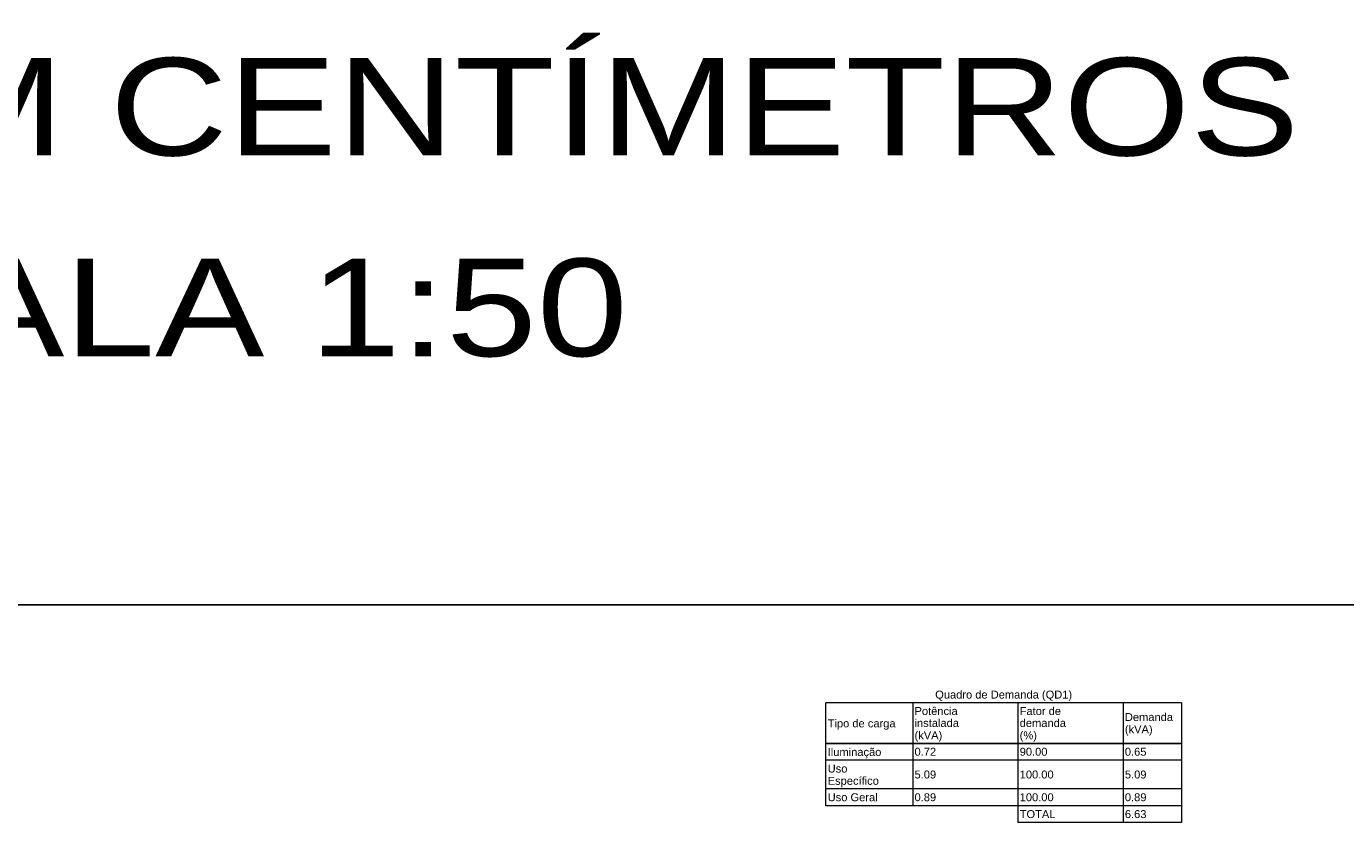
# Model space of a CAD drawing. Header units: millimetres. Extents: x 55082 to 85113, y -5867 to -946.
# Tile 60 of 77: x 68719 to 70545, y -2047 to -946. Entities that reach past the tile are written whole.
import ezdxf

# ---------------------------------------------------------------- set-up
doc = ezdxf.new("R2010")
doc.units = ezdxf.units.MM
doc.header["$MEASUREMENT"] = 0
doc.layers.add('DI-Tabelas', color=7, linetype='Continuous', lineweight=5)
doc.layers.add('GERAL', color=7, linetype='Continuous')
doc.layers.add('M-6', color=6, linetype='Continuous')
doc.styles.add('Arial', font='arial.ttf')

msp = doc.modelspace()

# ---------------------------------------------------------------- linework, layer by layer
at = {"layer": 'DI-Tabelas'}
for p, q in [((70317.9, -1881.6), (69825.7, -1881.6)), ((69825.7, -1937.9), (69825.7, -1881.6)), ((69945.9, -1881.6), (69945.9, -1937.9)), ((70091.5, -1881.6), (70091.5, -1937.9)), ((70237.1, -1881.6), (70237.1, -1937.9)), ((70317.9, -1881.6), (70317.9, -1937.9)), ((69945.9, -1937.9), (69825.7, -1937.9)), ((69825.7, -1961.1), (69825.7, -1937.9)), ((69825.7, -1937.9), (69945.9, -1937.9)), ((70091.5, -1937.9), (69945.9, -1937.9)), ((69945.9, -1937.9), (69945.9, -1961.1)), ((69945.9, -1937.9), (70091.5, -1937.9)), ((70237.1, -1937.9), (70091.5, -1937.9)), ((70091.5, -1937.9), (70091.5, -1961.1)), ((70091.5, -1937.9), (70237.1, -1937.9)), ((70317.9, -1937.9), (70237.1, -1937.9)), ((70237.1, -1937.9), (70237.1, -1961.1)), ((70237.1, -1937.9), (70317.9, -1937.9)), ((70317.9, -1937.9), (70317.9, -1961.1)), ((69945.9, -1961.1), (69825.7, -1961.1)), ((69825.7, -2000.9), (69825.7, -1961.1)), ((70091.5, -1961.1), (69945.9, -1961.1)), ((69945.9, -1961.1), (69945.9, -2000.9)), ((70237.1, -1961.1), (70091.5, -1961.1)), ((70091.5, -1961.1), (70091.5, -2000.9)), ((70317.9, -1961.1), (70237.1, -1961.1)), ((70237.1, -1961.1), (70237.1, -2000.9)), ((70317.9, -1961.1), (70317.9, -2000.9)), ((69945.9, -2000.9), (69825.7, -2000.9)), ((69825.7, -2024.2), (69825.7, -2000.9)), ((70091.5, -2000.9), (69945.9, -2000.9)), ((69945.9, -2000.9), (69945.9, -2024.2)), ((70237.1, -2000.9), (70091.5, -2000.9)), ((70091.5, -2000.9), (70091.5, -2024.2)), ((70317.9, -2000.9), (70237.1, -2000.9)), ((70237.1, -2000.9), (70237.1, -2024.2)), ((70317.9, -2000.9), (70317.9, -2024.2)), ((69945.9, -2024.2), (69825.7, -2024.2)), ((70091.5, -2024.2), (69945.9, -2024.2)), ((70237.1, -2024.2), (70091.5, -2024.2)), ((70091.5, -2024.2), (70091.5, -2047.4)), ((70317.9, -2024.2), (70237.1, -2024.2)), ((70237.1, -2024.2), (70237.1, -2047.4)), ((70317.9, -2024.2), (70317.9, -2047.4)), ((70237.1, -2047.4), (70091.5, -2047.4)), ((70317.9, -2047.4), (70237.1, -2047.4))]:
    msp.add_line(p, q, dxfattribs=at)
at = {"layer": 'M-6'}
msp.add_line((66232.8, -1745.9), (71002.8, -1745.9), dxfattribs=at)

# ---------------------------------------------------------------- texts
at = {"layer": 'DI-Tabelas', "char_height": 11, "line_spacing_factor": 0.6, "style": 'Arial'}
for s, insert, width, attachment_point in [('Quadro de Demanda (QD1)', (70071.8, -1879.1), 379.165, 8), ('Potência', (69948.4, -1898.7), 119.591, 7), ('Fator de', (70094, -1898.7), 114.427, 7), ('Demanda', (70239.6, -1907), 133.241, 7), ('Tipo de carga', (69828.2, -1918.9), 187.889, 7), ('instalada', (69948.4, -1915.2), 122.995, 7), ('demanda', (70094, -1915.2), 128.127, 7), ('(kVA)', (70239.6, -1927.1), 76.849, 7), ('(kVA)', (69948.4, -1935.4), 76.849, 7), ('(%)', (70094, -1935.4), 47.79, 7), ('Iluminação', (69828.2, -1958.6), 148.601, 7), ('0.72', (69948.4, -1955), 59.796, 7), ('90.00', (70094, -1955), 76.883, 7), ('0.65', (70239.6, -1955), 59.796, 7), ('Uso', (69828.2, -1978.3), 54.665, 7), ('5.09', (69948.4, -1986.5), 59.796, 7), ('100.00', (70094, -1986.5), 93.97, 7), ('5.09', (70239.6, -1986.5), 59.796, 7), ('Específico', (69828.2, -1998.4), 141.793, 7), ('Uso Geral', (69828.2, -2018), 138.338, 7), ('0.89', (69948.4, -2018), 59.796, 7), ('100.00', (70094, -2018), 93.97, 7), ('0.89', (70239.6, -2018), 59.796, 7), ('TOTAL', (70094, -2041.3), 99.067, 7), ('6.63', (70239.6, -2041.3), 59.796, 7)]:
    msp.add_mtext(s, dxfattribs=dict(at, insert=insert, width=width, attachment_point=attachment_point))
at = {"layer": 'GERAL', "color": 7, "style": 'Arial', "width": 1.2}
for s, p in [('MEDIDAS EM CENTÍMETROS', (67338.1, -1124.3)), ('ESCALA 1:50', (68155.2, -1402))]:
    msp.add_text(s, height=135, rotation=360, dxfattribs=at).set_placement(p)

doc.saveas('drawing.dxf')
